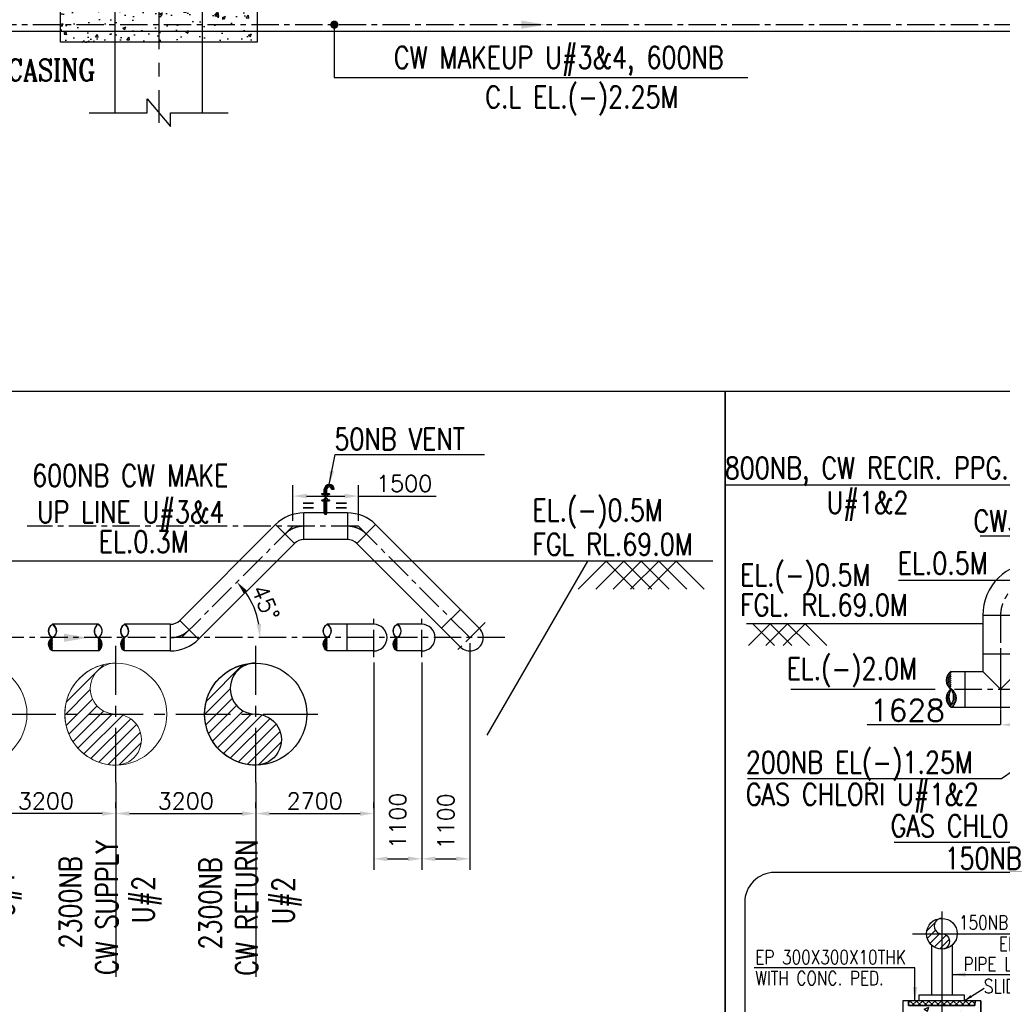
# Model space of a CAD drawing. Header units: inches. Extents: x -341304 to 31571016, y -692717 to 2132253.
# Tile 170 of 256: x 606345 to 651302, y -374322 to -329256. Entities that reach past the tile are written whole.
import ezdxf
from ezdxf.enums import TextEntityAlignment as Align

# ---------------------------------------------------------------- set-up
doc = ezdxf.new("R2010")
doc.units = ezdxf.units.IN
doc.header["$MEASUREMENT"] = 0
doc.linetypes.add('CENTER', pattern=[2, 1.25, -0.25, 0.25, -0.25])
doc.linetypes.add('CONTINOUS', pattern=[0])
for name, color, linetype in [('0-CL', 8, 'CENTER'), ('0-CW GAS CHLORINATION', 30, 'Continuous'), ('0-CW RETURN', 1, 'Continuous'), ('0-CW SUPPLY', 4, 'Continuous'), ('acw', 6, 'Continuous'), ('CW MU', 150, 'Continuous'), ('DIM', 1, 'Continuous'), ('DWG', 9, 'Continuous'), ('ENCASING', 44, 'Continuous'), ('TCE-ME-ROAD', 244, 'Continuous'), ('text', 3, 'Continuous')]:
    doc.layers.add(name, color=color, linetype=linetype)
doc.styles.add('ROMANC', font='ROMANC.SHX')
doc.styles.add('ROMANS', font='romans')
doc.dimstyles.new('DIMS-150', dxfattribs={"dimscale": 150, "dimtxt": 2.5, "dimasz": 2.5, "dimexe": 1, "dimexo": 1, "dimgap": 1, "dimtad": 1, "dimtih": 1, "dimtoh": 1, "dimdec": 0, "dimzin": 0, "dimdsep": 46, "dimtxsty": 'ROMANS', "dimcen": 1, "dimclrd": 8, "dimclre": 8, "dimclrt": 3, "dimadec": 0, "dimazin": 0, "dimtfac": 1, "dimtdec": 0, "dimtix": 1, "dimtofl": 0, "dimtmove": 0, "dimatfit": 3, "dimfxl": 1, "dimtolj": 1, "dimtzin": 0, "dimarcsym": 0})
doc.dimstyles.new('User-300', dxfattribs={"dimscale": 400, "dimtxt": 1.5, "dimasz": 1.25, "dimexe": 1, "dimexo": 1, "dimgap": 0.4, "dimtad": 1, "dimdec": 0, "dimlfac": 0.5, "dimzin": 0, "dimdsep": 46, "dimtxsty": 'ROMANS', "dimcen": 1, "dimclrd": 8, "dimclre": 8, "dimclrt": 3, "dimadec": 0, "dimazin": 0, "dimtfac": 1, "dimtdec": 0, "dimtix": 1, "dimtofl": 0, "dimtmove": 0, "dimatfit": 3, "dimfxl": 1, "dimtolj": 1, "dimtzin": 0, "dimarcsym": 0})
doc.dimstyles.new('User600', dxfattribs={"dimscale": 500, "dimtxt": 1.5, "dimasz": 1.25, "dimexe": 1, "dimexo": 1, "dimgap": 0.4, "dimtad": 1, "dimdec": 0, "dimzin": 0, "dimdsep": 46, "dimtxsty": 'ROMANS', "dimcen": 1, "dimclrd": 8, "dimclre": 8, "dimclrt": 3, "dimadec": 0, "dimazin": 0, "dimtfac": 1, "dimtdec": 0, "dimtix": 1, "dimtofl": 0, "dimtmove": 0, "dimatfit": 3, "dimfxl": 1, "dimtolj": 1, "dimtzin": 0, "dimarcsym": 0})
pattern_1 = [(45, (1072741.624504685, 193775.3341004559), (-17.67766952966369, 17.67766952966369), [])]
pattern_2 = [(45, (203311.309742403, 113104.420784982), (-265.1650429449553, 265.1650429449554), [])]

# ---------------------------------------------------------------- blocks, each defined once
blk = doc.blocks.new('*D486')
at = {"color": 8, "lineweight": -2, "transparency": 16777216}
for p, q in [((38445.63903546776, 13404.96342282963), (38445.63903546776, 3924.466210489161)), ((40645.63903546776, 13404.96342282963), (40645.63903546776, 3924.466210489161)), ((39070.63903546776, 4424.466210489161), (40020.63903546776, 4424.466210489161))]:
    blk.add_line(p, q, dxfattribs=at)
at = {"color": 8, "transparency": 16777216}
for points in [[(39070.63903546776, 4528.632877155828), (39070.63903546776, 4320.299543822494), (38445.63903546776, 4424.466210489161)], [(40020.63903546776, 4528.632877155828), (40020.63903546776, 4320.299543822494), (40645.63903546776, 4424.466210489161)]]:
    blk.add_solid(points, dxfattribs=at)
at = {"layer": 'Defpoints', "color": 0, "transparency": 16777216}
for p in [(38445.63903546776, 13654.96342282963), (40645.63903546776, 13654.96342282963), (40645.63903546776, 4424.466210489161)]:
    blk.add_point(p, dxfattribs=at)
at = {"color": 3, "transparency": 16777216, "insert": (39545.63903546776, 6168.806989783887), "char_height": 750, "attachment_point": 5, "rotation": 90, "style": 'ROMANS'}
blk.add_mtext('\\A1;1100', dxfattribs=at)
blk = doc.blocks.new('*D487')
at = {"color": 8, "lineweight": -2, "transparency": 16777216}
for p, q in [((42845.63903546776, 14297.91738063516), (42845.63903546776, 3924.466210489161)), ((40645.63903546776, 13404.96342282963), (40645.63903546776, 3924.466210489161)), ((41270.63903546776, 4424.466210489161), (42220.63903546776, 4424.466210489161))]:
    blk.add_line(p, q, dxfattribs=at)
at = {"color": 8, "transparency": 16777216}
for points in [[(41270.63903546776, 4528.632877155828), (41270.63903546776, 4320.299543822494), (40645.63903546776, 4424.466210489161)], [(42220.63903546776, 4528.632877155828), (42220.63903546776, 4320.299543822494), (42845.63903546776, 4424.466210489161)]]:
    blk.add_solid(points, dxfattribs=at)
at = {"layer": 'Defpoints', "color": 0, "transparency": 16777216}
for p in [(42845.63903546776, 14547.91738063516), (40645.63903546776, 13654.96342282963), (42845.63903546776, 4424.466210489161)]:
    blk.add_point(p, dxfattribs=at)
at = {"color": 3, "transparency": 16777216, "insert": (41745.63903546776, 6140.672461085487), "char_height": 750, "attachment_point": 5, "rotation": 90, "style": 'ROMANS'}
blk.add_mtext('\\A1;1100', dxfattribs=at)
blk = doc.blocks.new('*D488')
at = {"color": 8, "lineweight": -2, "transparency": 16777216}
for p, q in [((34745.63903546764, 19897.91738063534), (34745.63903546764, 21527.31978327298)), ((37745.63903546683, 19897.91738063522), (37745.63903546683, 21527.31978327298)), ((35370.63903546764, 21027.31978327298), (37120.63903546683, 21027.31978327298)), ((37745.63903546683, 21027.31978327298), (41306.35332118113, 21027.31978327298))]:
    blk.add_line(p, q, dxfattribs=at)
at = {"color": 8, "transparency": 16777216}
for points in [[(35370.63903546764, 21131.48644993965), (35370.63903546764, 20923.15311660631), (34745.63903546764, 21027.31978327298)], [(37120.63903546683, 21131.48644993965), (37120.63903546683, 20923.15311660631), (37745.63903546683, 21027.31978327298)]]:
    blk.add_solid(points, dxfattribs=at)
at = {"layer": 'Defpoints', "color": 0, "transparency": 16777216}
for p in [(37745.63903546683, 21027.31978327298), (34745.63903546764, 19647.91738063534), (37745.63903546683, 19647.91738063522)]:
    blk.add_point(p, dxfattribs=at)
at = {"color": 3, "transparency": 16777216, "insert": (39838.49617832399, 21602.31978327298), "char_height": 750, "attachment_point": 5, "style": 'ROMANS'}
blk.add_mtext('\\A1;1500', dxfattribs=at)
blk = doc.blocks.new('*D489')
at = {"color": 8, "lineweight": -2, "transparency": 16777216}
blk.add_arc((29645.63903546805, 14547.91738063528), 3597.952427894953, 9.965401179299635, 35.034598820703, dxfattribs=at)
at = {"color": 8, "transparency": 16777216}
for points in [[(32511.88631546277, 16546.41635171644), (32671.43846760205, 16680.37861702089), (32189.77559561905, 17092.05394078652)], [(33293.08013330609, 15179.60287674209), (33085.53409835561, 15161.50809423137), (33243.59146336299, 14547.91738063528)]]:
    blk.add_solid(points, dxfattribs=at)
at = {"layer": 'Defpoints', "color": 0, "transparency": 16777216}
for p in [(34745.63903546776, 19647.91738063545), (33120.99420733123, 15479.1359923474), (-5030.511694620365, 14547.91738063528), (29645.63903546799, 14547.91738063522), (44443.70316678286, 14547.91738063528)]:
    blk.add_point(p, dxfattribs=at)
at = {"color": 3, "transparency": 16777216, "insert": (33500.94437374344, 16144.83713883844), "char_height": 750, "attachment_point": 5, "rotation": 292.50000000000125, "style": 'ROMANS'}
blk.add_mtext('\\A1;45°', dxfattribs=at)
blk = doc.blocks.new('*D484')
at = {"color": 8, "lineweight": -2, "transparency": 16777216}
for p, q in [((26645.63903546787, 6662.675645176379), (26645.63903546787, 5996.662821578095)), ((27270.63903546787, 6496.662821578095), (32420.63903546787, 6496.662821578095)), ((33045.63903546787, 6662.675645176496), (33045.63903546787, 5996.662821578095))]:
    blk.add_line(p, q, dxfattribs=at)
at = {"color": 8, "transparency": 16777216}
for points in [[(27270.63903546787, 6600.829488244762), (27270.63903546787, 6392.496154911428), (26645.63903546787, 6496.662821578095)], [(32420.63903546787, 6600.829488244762), (32420.63903546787, 6392.496154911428), (33045.63903546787, 6496.662821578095)]]:
    blk.add_solid(points, dxfattribs=at)
at = {"layer": 'Defpoints', "color": 0, "transparency": 16777216}
for p in [(26645.63903546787, 6912.675645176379), (33045.63903546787, 6912.675645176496), (33045.63903546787, 6496.662821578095)]:
    blk.add_point(p, dxfattribs=at)
at = {"color": 3, "transparency": 16777216, "insert": (29845.63903546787, 7071.662821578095), "char_height": 750, "attachment_point": 5, "style": 'ROMANS'}
blk.add_mtext('\\A1;3200', dxfattribs=at)
blk = doc.blocks.new('*D485')
at = {"color": 8, "lineweight": -2, "transparency": 16777216}
for p, q in [((33045.63903546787, 6746.662821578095), (33045.63903546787, 6996.662821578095)), ((38445.63903546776, 6746.662821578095), (38445.63903546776, 6996.662821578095)), ((33670.63903546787, 6496.662821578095), (37820.63903546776, 6496.662821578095))]:
    blk.add_line(p, q, dxfattribs=at)
at = {"color": 8, "transparency": 16777216}
for points in [[(33670.63903546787, 6600.829488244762), (33670.63903546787, 6392.496154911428), (33045.63903546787, 6496.662821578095)], [(37820.63903546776, 6600.829488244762), (37820.63903546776, 6392.496154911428), (38445.63903546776, 6496.662821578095)]]:
    blk.add_solid(points, dxfattribs=at)
at = {"layer": 'Defpoints', "color": 0, "transparency": 16777216}
for p in [(33045.63903546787, 6496.662821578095), (38445.63903546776, 6496.662821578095), (38445.63903546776, 6496.662821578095)]:
    blk.add_point(p, dxfattribs=at)
at = {"color": 3, "transparency": 16777216, "insert": (35745.63903546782, 7071.662821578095), "char_height": 750, "attachment_point": 5, "style": 'ROMANS'}
blk.add_mtext('\\A1;2700', dxfattribs=at)
blk = doc.blocks.new('*D490')
at = {"color": 8, "lineweight": -2, "transparency": 16777216}
for p, q in [((20245.63903546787, 7227.235199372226), (20245.63903546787, 5996.662821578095)), ((26645.63903546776, 6746.662821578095), (26645.63903546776, 6996.662821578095)), ((26020.63903546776, 6496.662821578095), (20870.63903546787, 6496.662821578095))]:
    blk.add_line(p, q, dxfattribs=at)
at = {"color": 8, "transparency": 16777216}
for points in [[(20870.63903546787, 6600.829488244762), (20870.63903546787, 6392.496154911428), (20245.63903546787, 6496.662821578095)], [(26020.63903546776, 6600.829488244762), (26020.63903546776, 6392.496154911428), (26645.63903546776, 6496.662821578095)]]:
    blk.add_solid(points, dxfattribs=at)
at = {"layer": 'Defpoints', "color": 0, "transparency": 16777216}
for p in [(20245.63903546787, 7477.235199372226), (20245.63903546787, 6496.662821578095), (26645.63903546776, 6496.662821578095)]:
    blk.add_point(p, dxfattribs=at)
at = {"color": 3, "transparency": 16777216, "insert": (23445.63903546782, 7071.662821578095), "char_height": 750, "attachment_point": 5, "style": 'ROMANS'}
blk.add_mtext('\\A1;3200', dxfattribs=at)
blk = doc.blocks.new('BTG Road')
at = {"layer": 'TCE-ME-ROAD'}
for p, q in [((2680362.343585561, 426519.0992358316), (2691643.943795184, 426519.0992358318)), ((2680362.343585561, 422519.0992358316), (2691643.943795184, 422519.0992358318))]:
    blk.add_line(p, q, dxfattribs=at)
at = {"layer": 'TCE-ME-ROAD', "color": 11, "linetype": 'CENTER', "ltscale": 2500}
blk.add_line((2701393.94379423, 424519.0992823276), (2679893.081302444, 424519.0992823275), dxfattribs=at)
at = {"layer": 'TCE-ME-ROAD'}
blk.add_lwpolyline([(2680362.343585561, 427699.0926138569), (2680362.343585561, 425049.0981709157), (2680998.342251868, 425049.0981709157), (2679726.344919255, 423989.1003937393), (2680362.343585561, 423989.1003937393), (2680362.343585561, 421339.105950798)], dxfattribs=at)
blk = doc.blocks.new('*D751')
at = {"layer": '0-CL', "color": 8, "lineweight": -2, "transparency": 16777216}
for p, q in [((143649.4743986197, -108836.4384869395), (143649.4743986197, -112149.2398254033)), ((146905.4499934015, -108835.9972997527), (146905.4499934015, -112149.2398254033)), ((143649.4743986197, -112149.2398254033), (137537.2976882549, -112149.2398254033)), ((146305.4499934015, -112149.2398254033), (144249.4743986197, -112149.2398254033))]:
    blk.add_line(p, q, dxfattribs=at)
at = {"layer": '0-CL', "color": 8, "transparency": 16777216}
for points in [[(144249.4743986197, -112049.2398254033), (144249.4743986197, -112249.2398254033), (143649.4743986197, -112149.2398254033)], [(146305.4499934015, -112049.2398254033), (146305.4499934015, -112249.2398254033), (146905.4499934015, -112149.2398254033)]]:
    blk.add_solid(points, dxfattribs=at)
at = {"layer": 'Defpoints', "color": 0, "transparency": 16777216}
for p in [(143649.4743986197, -108836.4384869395), (146905.4499934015, -108835.9972997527), (143649.4743986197, -112149.2398254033)]:
    blk.add_point(p, dxfattribs=at)
at = {"layer": '0-CL', "color": 3, "transparency": 16777216, "insert": (139387.7738787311, -111489.2398254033), "char_height": 1000, "attachment_point": 5, "style": 'ROMANS'}
blk.add_mtext('\\A1;1628', dxfattribs=at)
blk = doc.blocks.new('A$C388E31B1')
at = {"layer": '0-CW RETURN', "linetype": 'Continuous'}
h = blk.add_hatch(dxfattribs=at)
h.set_pattern_fill('ANSI31', color=1, scale=3000)
h.set_pattern_definition(pattern_2)
edge = h.paths.add_edge_path()
edge.add_arc((33045.66104411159, 12215.41738065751), 1167.505213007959, 89.82878039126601, 269.9989199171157)
edge.add_arc((33052.63359712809, 9880.422651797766), 1167.510468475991, -90.17096092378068, 90.34326138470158, ccw=False)
edge.add_arc((33045.64167100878, 11047.91738063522), 2335.002635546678, 89.91391463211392, 270.0860853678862, ccw=False)
at = {"layer": '0-CW SUPPLY', "linetype": 'Continuous', "lineweight": 9, "ltscale": 2500}
h = blk.add_hatch(dxfattribs=at)
h.set_pattern_fill('ANSI31', color=4, scale=3000)
h.set_pattern_definition(pattern_2)
edge = h.paths.add_edge_path()
edge.add_arc((26645.66104411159, 12215.41738065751), 1167.505213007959, 89.82878039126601, 269.9989199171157)
edge.add_arc((26652.63359712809, 9880.422651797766), 1167.510468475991, -90.17096092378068, 90.34326138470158, ccw=False)
edge.add_arc((26645.64167100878, 11047.91738063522), 2335.002635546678, 89.91391463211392, 270.0860853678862, ccw=False)
at = {"layer": 'acw', "linetype": 'Continuous', "ltscale": 100}
h = blk.add_hatch(dxfattribs=at)
h.set_pattern_fill('ANSI31', color=6, scale=200)
h.set_pattern_definition(pattern_1)
edge = h.paths.add_edge_path()
edge.add_arc((23924.27760301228, 14242.91738063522), 351.9751039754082, 119.94114418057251, 240.0588558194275, ccw=False)
edge.add_arc((23924.27760301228, 14852.91738063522), 351.9751039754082, 119.94114418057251, 240.0588558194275, ccw=False)
edge.add_arc((23572.92892253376, 14852.91738063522), 351.9751039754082, -60.05885581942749, 60.05885581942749, ccw=False)
edge.add_arc((23925.53156686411, 14852.91738063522), 352.6026443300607, 120.11771163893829, 239.88228836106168, ccw=False)
edge.add_arc((23571.67495868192, 14852.91738063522), 352.6026443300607, -59.88228836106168, 59.88228836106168, ccw=False)
h = blk.add_hatch(dxfattribs=at)
h.set_pattern_fill('ANSI31', color=6, scale=200)
h.set_pattern_definition(pattern_1)
edge = h.paths.add_edge_path()
edge.add_arc((25665.09734930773, 14242.91738063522), 351.9751039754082, 299.9411441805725, 420.0588558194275)
edge.add_arc((25665.09734930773, 14852.91738063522), 351.9751039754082, 299.9411441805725, 420.0588558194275)
edge.add_arc((26016.44602978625, 14852.91738063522), 351.9751039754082, 119.9411441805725, 240.0588558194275)
edge.add_arc((25663.8433854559, 14852.91738063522), 352.6026443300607, 300.1177116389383, 419.8822883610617)
edge.add_arc((26017.69999363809, 14852.91738063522), 352.6026443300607, 120.1177116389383, 239.8822883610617)
h = blk.add_hatch(dxfattribs=at)
h.set_pattern_fill('ANSI31', color=6, scale=200)
h.set_pattern_definition([(45, (1085309.050091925, 193775.3341004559), (-17.67766952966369, 17.67766952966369), [])])
edge = h.paths.add_edge_path()
edge.add_arc((36491.70319025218, 14242.91738063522), 351.9751039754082, 119.94114418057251, 240.0588558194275, ccw=False)
edge.add_arc((36491.70319025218, 14852.91738063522), 351.9751039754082, 119.94114418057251, 240.0588558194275, ccw=False)
edge.add_arc((36140.35450977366, 14852.91738063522), 351.9751039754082, -60.05885581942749, 60.05885581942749, ccw=False)
edge.add_arc((36492.95715410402, 14852.91738063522), 352.6026443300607, 120.11771163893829, 239.88228836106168, ccw=False)
edge.add_arc((36139.10054592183, 14852.91738063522), 352.6026443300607, -59.88228836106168, 59.88228836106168, ccw=False)
h = blk.add_hatch(dxfattribs=at)
h.set_pattern_fill('ANSI31', color=6, scale=200)
h.set_pattern_definition([(45, (1088507.293936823, 193775.3341004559), (-17.67766952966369, 17.67766952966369), [])])
edge = h.paths.add_edge_path()
edge.add_arc((39689.94703515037, 14242.91738063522), 351.9751039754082, 119.94114418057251, 240.0588558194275, ccw=False)
edge.add_arc((39689.94703515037, 14852.91738063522), 351.9751039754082, 119.94114418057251, 240.0588558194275, ccw=False)
edge.add_arc((39338.59835467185, 14852.91738063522), 351.9751039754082, -60.05885581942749, 60.05885581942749, ccw=False)
edge.add_arc((39691.20099900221, 14852.91738063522), 352.6026443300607, 120.11771163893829, 239.88228836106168, ccw=False)
edge.add_arc((39337.34439082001, 14852.91738063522), 352.6026443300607, -59.88228836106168, 59.88228836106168, ccw=False)
at = {"layer": 'CW MU', "linetype": 'Continuous', "ltscale": 100}
h = blk.add_hatch(dxfattribs=at)
h.set_pattern_fill('ANSI31', color=256, scale=200)
h.set_pattern_definition([(45, (1076041.15130451, 193775.3341004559), (-17.67766952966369, 17.67766952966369), [])])
edge = h.paths.add_edge_path()
edge.add_arc((27223.80440283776, 14242.91738063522), 351.9751039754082, 119.94114418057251, 240.0588558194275, ccw=False)
edge.add_arc((27223.80440283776, 14852.91738063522), 351.9751039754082, 119.94114418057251, 240.0588558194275, ccw=False)
edge.add_arc((26872.45572235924, 14852.91738063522), 351.9751039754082, -60.05885581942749, 60.05885581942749, ccw=False)
edge.add_arc((27225.0583666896, 14852.91738063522), 352.6026443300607, 120.11771163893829, 239.88228836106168, ccw=False)
edge.add_arc((26871.20175850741, 14852.91738063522), 352.6026443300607, -59.88228836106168, 59.88228836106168, ccw=False)
at = {"color": 8}
for p, q in [((53967.9560287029, 18047.91738063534), (37515.51304098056, 18047.91738063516)), ((49085.51057676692, 18047.91738063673), (47801.62103472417, 16764.02783859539)), ((49885.51057676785, 18047.91738063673), (48601.62103472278, 16764.02783859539)), ((49085.51057676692, 18047.91738063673), (50369.40011879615, 16764.02783859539)), ((50685.51057676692, 18047.91738063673), (49401.62103472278, 16764.02783859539)), ((49885.51057676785, 18047.91738063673), (51169.40011879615, 16764.02783859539)), ((51485.51057676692, 18047.91738063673), (50201.62103472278, 16764.02783859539)), ((50685.51057676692, 18047.91738063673), (51969.40011879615, 16764.02783859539)), ((52285.51057676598, 18047.91738063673), (51001.62103472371, 16764.02783859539)), ((51485.51057676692, 18047.91738063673), (52769.40011879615, 16764.02783859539)), ((52285.51057676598, 18047.91738063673), (53569.40011879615, 16764.02783859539))]:
    blk.add_line(p, q, dxfattribs=at)
at = {"color": 7}
for p, q in [((26645.63903546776, 7924.440577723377), (26645.63903546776, -983.5309875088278)), ((33045.63903546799, 7924.440577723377), (33045.63903546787, -983.530987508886))]:
    blk.add_line(p, q, dxfattribs=at)
blk.add_lwpolyline([(-6223.814452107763, 25830.43722577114), (54529.55233429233, 25830.43722577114), (54529.55233429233, -11779.75228075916), (-6223.814452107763, -11779.75228075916)], close=True, dxfattribs=at)
at = {"layer": '0-CL', "lineweight": -3, "ltscale": 1000}
for p, q in [((36246.40048808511, 20190.03327128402), (36246.42686648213, 21338.73753505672)), ((37745.63903546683, 19647.91738063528), (22592.93101339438, 19647.91738063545)), ((29645.63903546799, 14547.91738063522), (34745.63903546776, 19647.91738063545)), ((42845.63903546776, 14547.91738063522), (37745.63903546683, 19647.91738063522)), ((38445.63903546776, 13654.96342282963), (38445.63903546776, 15440.8713384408)), ((40645.63903546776, 13654.96342282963), (40645.63903546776, 15440.8713384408)), ((43537.52339161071, 15239.80173677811), (42153.75467932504, 13856.03302449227)), ((44443.70316678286, 14547.91738063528), (-5030.511694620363, 14547.91738063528))]:
    blk.add_line(p, q, dxfattribs=at)
at = {"layer": '0-CL', "linetype": 'CONTINOUS', "lineweight": -3, "ltscale": 1000}
for p, q in [((45751.98262650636, 18047.91738063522), (10526.03397195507, 18047.91738063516)), ((43638.90409618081, 10086.89406356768), (48235.2030513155, 18047.91738063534))]:
    blk.add_line(p, q, dxfattribs=at)
at = {"layer": '0-CL', "lineweight": -3, "ltscale": 2000}
for p, q in [((26645.63903546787, 7924.440577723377), (26645.63903546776, 14171.38375799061)), ((33045.63903546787, 7924.440577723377), (33045.63903546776, 14171.38375799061)), ((5395.05801389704, 11047.91216785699), (36049.50784032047, 11047.91216785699))]:
    blk.add_line(p, q, dxfattribs=at)
at = {"layer": '0-CL', "lineweight": -3, "ltscale": 1000}
for centre, radius, start, end in [((36412.29713669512, 21338.73317639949), 165.8702702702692, 90, 179.9984944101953), ((36412.29713669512, 21338.73317639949), 165.8702702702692, 0.001505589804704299, 90), ((35250.9795815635, 18427.91738063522), 1220, 90, 135), ((37240.29848937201, 18427.91738063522), 1220, 45, 90), ((29140.29848937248, 15767.91738063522), 1220, 270, 315)]:
    blk.add_arc(centre, radius, start, end, dxfattribs=at)
at = {"layer": '0-CW RETURN', "color": 1, "linetype": 'Continuous'}
blk.add_lwpolyline([(33049.14994835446, 13382.91738063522, 1.001485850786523), (33045.63903546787, 11047.91216785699, -1.004497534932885), (33049.14994835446, 8712.91738063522, -1.001503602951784), (33049.14994835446, 13382.91738063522, -0.9970161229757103)], format="xyb", dxfattribs=at)
blk.add_circle((33045.63903546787, 11047.91216785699), 2335, dxfattribs=at)
at = {"layer": '0-CW SUPPLY', "color": 4, "linetype": 'Continuous', "lineweight": 9, "ltscale": 2500}
blk.add_lwpolyline([(26649.14994835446, 13382.91738063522, 1.001485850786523), (26645.63903546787, 11047.91216785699, -1.004497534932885), (26649.14994835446, 8712.91738063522, -1.001503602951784), (26649.14994835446, 13382.91738063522, -0.9970161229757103)], format="xyb", dxfattribs=at)
for centre in [(20245.63903546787, 11047.91216785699), (26645.63903546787, 11047.91216785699)]:
    blk.add_circle(centre, 2335, dxfattribs=at)
at = {"layer": 'acw', "color": 6, "linetype": 'Continuous', "ltscale": 100}
for p, q in [((25840.77168954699, 15157.91738063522), (23748.60326277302, 15157.91738063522)), ((38445.63903546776, 15157.91738063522), (36316.02885001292, 15157.91738063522)), ((37225.63903546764, 13937.91738063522), (37225.63903546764, 15157.91738063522)), ((40645.63903546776, 15157.91738063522), (39514.27269491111, 15157.91738063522)), ((25840.77168954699, 13937.91738063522), (23748.60326277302, 13937.91738063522)), ((38445.63903546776, 13937.91738063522), (36316.02885001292, 13937.91738063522)), ((40645.63903546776, 13937.91738063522), (39514.27269491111, 13937.91738063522))]:
    blk.add_line(p, q, dxfattribs=at)
for points in [[(23748.60326277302, 13937.91738063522, -0.5780352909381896), (23748.60326277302, 14547.91738063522, -0.5780352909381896), (23748.60326277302, 15157.91738063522, -0.5780352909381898), (23748.60326277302, 14547.91738063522, -0.5759814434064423), (23748.60326277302, 15157.91738063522, -0.5759814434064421), (23748.60326277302, 14547.91738063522, -0.5759814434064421)], [(25840.77168954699, 13937.91738063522, 0.5780352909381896), (25840.77168954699, 14547.91738063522, 0.5780352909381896), (25840.77168954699, 15157.91738063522, 0.5780352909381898), (25840.77168954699, 14547.91738063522, 0.5759814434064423), (25840.77168954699, 15157.91738063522, 0.5759814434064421), (25840.77168954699, 14547.91738063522, 0.5759814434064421)], [(36316.02885001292, 13937.91738063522, -0.5780352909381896), (36316.02885001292, 14547.91738063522, -0.5780352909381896), (36316.02885001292, 15157.91738063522, -0.5780352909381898), (36316.02885001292, 14547.91738063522, -0.5759814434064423), (36316.02885001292, 15157.91738063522, -0.5759814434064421), (36316.02885001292, 14547.91738063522, -0.5759814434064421)], [(39514.27269491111, 13937.91738063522, -0.5780352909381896), (39514.27269491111, 14547.91738063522, -0.5780352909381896), (39514.27269491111, 15157.91738063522, -0.5780352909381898), (39514.27269491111, 14547.91738063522, -0.5759814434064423), (39514.27269491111, 15157.91738063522, -0.5759814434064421), (39514.27269491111, 14547.91738063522, -0.5759814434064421)]]:
    blk.add_lwpolyline(points, format="xyb", dxfattribs=at)
for centre in [(38445.63903546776, 14547.91738063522), (40645.63903546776, 14547.91738063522)]:
    blk.add_arc(centre, 610, 270, 90, dxfattribs=at)
blk.add_solid([(24270.90937427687, 14354.62814016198), (24270.90937427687, 14729.62814016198), (25395.90937427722, 14542.12814016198)], dxfattribs=at)
at = {"layer": 'CW MU', "linetype": 'Continuous', "ltscale": 100}
for p, q in [((36186.12551497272, 21142.44128450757), (36186.13067319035, 21338.73911949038)), ((36186.12686650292, 21338.73911959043), (36306.73067314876, 21338.735950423)), ((36306.72551501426, 21142.44128450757), (36306.73067314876, 21338.735950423)), ((36412.29713669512, 21564.90344666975), (36412.29713669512, 21444.30344666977)), ((36517.86740692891, 21338.735950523), (36638.46740694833, 21338.735950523)), ((36073.66996591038, 21142.44128450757), (36418.58069953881, 21142.44128450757)), ((36073.66996591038, 21119.5771223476), (36073.66996591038, 21142.44128450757)), ((36073.66996591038, 21119.5771223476), (36418.58069953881, 21119.5771223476)), ((36073.66996591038, 21119.5771223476), (36073.66996591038, 21096.71296018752)), ((36073.66996591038, 21119.5771223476), (36418.58069953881, 21119.5771223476)), ((36073.66996591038, 21096.71296018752), (36418.58069953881, 21096.71296018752)), ((36073.66996591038, 20850.35750072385), (36418.58069953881, 20850.35750072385)), ((36073.66996591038, 20850.35750072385), (36073.66996591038, 20827.49333856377)), ((36073.66996591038, 20827.49333856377), (36418.58069953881, 20827.49333856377)), ((36073.66996591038, 20827.49333856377), (36418.58069953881, 20827.49333856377)), ((36073.66996591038, 20804.6291764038), (36073.66996591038, 20827.49333856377)), ((36073.66996591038, 20804.6291764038), (36418.58069953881, 20804.6291764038)), ((36148.67420107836, 21096.71296018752), (36343.57646437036, 20850.35750072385)), ((36343.57646437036, 21096.71296018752), (36148.67420107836, 20850.35750072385)), ((36186.10145256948, 20226.73786704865), (36186.11663811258, 20804.62917640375)), ((36306.70145256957, 20226.73628251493), (36306.71663815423, 20804.6291764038)), ((36418.58069953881, 21119.5771223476), (36418.58069953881, 21142.44128450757)), ((36418.58069953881, 21119.5771223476), (36418.58069953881, 21096.71296018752)), ((36418.58069953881, 20850.35750072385), (36418.58069953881, 20827.49333856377)), ((36418.58069953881, 20804.6291764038), (36418.58069953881, 20827.49333856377)), ((36186.10227188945, 20257.91738063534), (35250.97958156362, 20257.91738063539)), ((35250.9795815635, 19037.91738063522), (35250.9795815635, 20257.91738063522)), ((37240.29848937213, 20257.91738063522), (36306.70227193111, 20257.91738056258)), ((37240.29848937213, 20257.91738063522), (37240.29848937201, 19037.91738063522)), ((29571.63362589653, 15336.58224411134), (33956.97417198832, 19721.92279020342)), ((33956.97417198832, 19721.92279020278), (34819.6444450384, 18859.25251715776)), ((37671.63362589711, 18859.25315830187), (38534.30293723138, 19721.92375191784)), ((43276.97417199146, 14979.25251715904), (38534.30307271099, 19721.92361643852)), ((37240.29848937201, 19037.91738063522), (35250.9795815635, 19037.91738063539)), ((30434.30389894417, 14473.91197106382), (34819.64444503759, 18859.25251715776)), ((42414.30389894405, 14116.5822441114), (37671.63330532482, 18859.2528377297)), ((42414.30389894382, 15841.92279020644), (41551.63362589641, 14979.25251715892)), ((29571.63362589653, 15336.58224411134), (30434.30389894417, 14473.91197106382)), ((29140.29848937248, 15157.91738063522), (27048.1300625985, 15157.91738063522)), ((29140.29848937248, 15157.91738063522), (29140.29848937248, 13937.91738063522)), ((29140.29848937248, 13937.91738063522), (27048.1300625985, 13937.91738063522))]:
    blk.add_line(p, q, dxfattribs=at)
blk.add_lwpolyline([(27048.1300625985, 13937.91738063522, -0.5780352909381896), (27048.1300625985, 14547.91738063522, -0.5780352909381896), (27048.1300625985, 15157.91738063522, -0.5780352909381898), (27048.1300625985, 14547.91738063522, -0.5759814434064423), (27048.1300625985, 15157.91738063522, -0.5759814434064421), (27048.1300625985, 14547.91738063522, -0.5759814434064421)], format="xyb", dxfattribs=at)
for centre, radius, start, end in [((36412.29713669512, 21338.73317639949), 226.17027027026, 90, 179.9984944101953), ((36412.29713669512, 21338.73317639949), 105.5702702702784, 90, 179.9984944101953), ((36412.29713669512, 21338.73317639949), 226.17027027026, 0.0007027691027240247, 90), ((36412.29713669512, 21338.73317639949), 105.5702702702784, 0.001505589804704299, 90), ((35250.9795815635, 18427.91738063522), 1830, 90, 135), ((36246.40145065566, 20257.91738063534), 67.88410935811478, 207.3422792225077, 332.6577278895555), ((37240.29848937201, 18427.91738063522), 1830, 45, 90), ((35250.9795815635, 18427.91738063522), 610, 90, 135), ((37240.29848937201, 18427.91738063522), 610, 45, 90), ((29140.29848937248, 15767.91738063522), 610, 270, 315), ((42845.63903546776, 14547.91738063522), 610, 225, 45), ((29140.29848937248, 15767.91738063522), 1830, 270, 315)]:
    blk.add_arc(centre, radius, start, end, dxfattribs=at)
at = {"layer": 'text', "style": 'ROMANS', "width": 0.8}
for s, height, p in [('50NB VENT', 1000, (36648.04909290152, 23141.79050056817)), ('=', 750, (35120.80383698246, 20268.13359497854)), ('=', 750, (36629.16385669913, 20268.13359497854)), ('EL.(-)0.5M', 1000, (45713.07403487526, 19886.51178679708)), ('EL.0.3M', 1000, (25871.30077255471, 18438.93044479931)), ('FGL RL.69.0M', 1000, (45705.05142700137, 18320.7437109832))]:
    blk.add_text(s, height=height, dxfattribs=at).set_placement(p)
at = {"layer": 'text', "char_height": 1000, "width": 6911.201248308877, "attachment_point": 1, "rotation": 90, "style": 'ROMANS'}
for s, insert in [('\\pi1227;{\\W0.8;2300NB \\P\\pi7.9816;CW SUPPLY \\P\\pi2503.2;U#1}', (17667.86699882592, -786.263158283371)), ('\\pi1227;{\\W0.8;2300NB \\P\\pi7.9816;CW SUPPLY \\P\\pi2388.9;U#2}', (24066.81424612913, -905.0988672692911)), ('\\pi1227;{\\W0.8;2300NB \\P\\pi27.029;CW RETURN \\P\\pi2388.9;U#2}', (30466.81424612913, -954.4793381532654))]:
    blk.add_mtext(s, dxfattribs=dict(at, insert=insert))
at = {"layer": 'text', "insert": (22615.19980926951, 22467.39754491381), "char_height": 1000, "width": 10536.55110407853, "attachment_point": 1, "style": 'ROMANS'}
blk.add_mtext('\\pi201.61;{\\W0.8;600NB CW MAKE \\P\\pi430.18;UP LINE U#3&4}', dxfattribs=at)
at = {"layer": 'text', "insert": (-5406.939763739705, 17688.03736386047), "char_height": 1000, "width": 17562.19684294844, "attachment_point": 1, "line_spacing_factor": 0.8, "style": 'ROMANS'}
blk.add_mtext('\\pi1638.2;{\\W0.8;CW MAKE UP#3&4 AND \\P\\pi457.29;ACW SUPPLY#1&2 (600NB)\\H1.2286x; }', dxfattribs=at)
at = {"color": 7}
dim = blk.add_linear_dim(base=(37745.6390354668, 21027.31978327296), p1=(34745.63903546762, 19647.91738063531), p2=(37745.6390354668, 19647.9173806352), dimstyle='User600', override={"dimexo": 0.5, "dimlfac": 0.5}, dxfattribs=at)
dim.commit()
dim.dimension.update_dxf_attribs({"geometry": '*D488', "text_midpoint": (39838.49617832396, 21027.31978327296), "dimtype": 128, "insert": (-2.182787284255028e-11, -2.182787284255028e-11)})
dim = blk.add_angular_dim_2l(base=(33120.99420733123, 15479.1359923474), line1=((44443.70316678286, 14547.91738063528), (-5030.511694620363, 14547.91738063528)), line2=((29645.63903546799, 14547.91738063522), (34745.63903546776, 19647.91738063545)), dimstyle='User600', dxfattribs=at)
dim.commit()
dim.dimension.update_dxf_attribs({"geometry": '*D489', "text_midpoint": (33500.94437374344, 16144.83713883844)})
for base, p1, p2, picture, middle in [((42845.63903546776, 4424.466210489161), (40645.63903546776, 13654.96342282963), (42845.63903546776, 14547.91738063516), '*D487', (41745.63903546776, 6140.672461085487)), ((40645.63903546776, 4424.466210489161), (38445.63903546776, 13654.96342282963), (40645.63903546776, 13654.96342282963), '*D486', (39545.63903546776, 6168.806989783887))]:
    dim = blk.add_linear_dim(base=base, p1=p1, p2=p2, dimstyle='User600', override={"dimexo": 0.5, "dimlfac": 0.5, "dimtmove": 2}, dxfattribs=at)
    dim.commit()
    dim.dimension.update_dxf_attribs({"geometry": picture, "text_midpoint": middle, "dimtype": 128, "text_rotation": 90})
for base, p1, p2, picture, middle in [((20245.63903546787, 6496.662821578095), (26645.63903546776, 6496.662821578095), (20245.63903546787, 7477.235199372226), '*D490', (23445.63903546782, 7071.662821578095)), ((33045.63903546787, 6496.662821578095), (26645.63903546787, 6912.675645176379), (33045.63903546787, 6912.675645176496), '*D484', (29845.63903546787, 7071.662821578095)), ((38445.63903546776, 6496.662821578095), (33045.63903546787, 6496.662821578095), (38445.63903546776, 6496.662821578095), '*D485', (35745.63903546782, 7071.662821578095))]:
    dim = blk.add_linear_dim(base=base, p1=p1, p2=p2, dimstyle='User600', override={"dimexo": 0.5, "dimlfac": 0.5}, dxfattribs=at)
    dim.commit()
    dim.dimension.update_dxf_attribs({"geometry": picture, "text_midpoint": middle})
at = {"color": 230}
blk.add_leader([(36412.29713669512, 21564.90344666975), (36678.95204079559, 22925.08802355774), (43515.30580316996, 22925.08802355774)], dimstyle='User600', dxfattribs=at)
blk = doc.blocks.new('G-G')
h = blk.add_hatch()
h.set_pattern_fill('AR-CONC', scale=300)
h.set_pattern_definition([(49.99999999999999, (-555100.3849195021, 249378.7308685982), (2151.780547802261, -188.2564049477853), [225, -2475]), (355, (-555100.3849195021, 249378.7308685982), (-416.254000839, 2256.576401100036), [180, -1980]), (100.45144446, (-554921.069876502, 249363.0428365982), (1735.526540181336, 2068.319972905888), [191.2205759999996, -2103.426335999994]), (46.18420000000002, (-555100.3849195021, 249978.7308685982), (3201.723992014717, -496.5578423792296), [337.4999999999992, -3712.499999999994]), (96.63563549, (-554833.5746845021, 249937.3509475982), (2803.985837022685, 2922.355802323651), [286.831026, -3155.141279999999]), (351.1841639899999, (-555100.3849195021, 249978.7308685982), (2803.985835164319, 2922.35580080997), [270, -2970.000003]), (21, (-554800.3849195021, 249828.7308685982), (1790.721156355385, -1207.856671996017), [225, -2475]), (326.0000000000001, (-554800.3849195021, 249828.7308685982), (729.9459957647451, 2175.450135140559), [180, -1980]), (71.45144474, (-554651.1581575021, 249728.0761465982), (2520.667130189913, 967.5934584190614), [191.22057, -2103.426336]), (37.50000000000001, (-555100.3849195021, 249378.7308685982), (36.479565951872, 998.6815614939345), [0, -1956, 0, -2010, 0, -1987.5]), (7.499999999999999, (-555100.3849195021, 249378.7308685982), (789.2086123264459, 1183.235135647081), [0, -1146, 0, -1911, 0, -757.5]), (327.5, (-555769.3849195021, 249378.7308685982), (1601.467308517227, -67.66461520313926), [0, -750, 0, -2340, 0, -3105]), (317.5, (-556069.3849195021, 249378.7308685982), (1749.558508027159, 300.3149469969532), [0, -975, 0, -1554, 0, -2205])])
h.paths.add_polyline_path([(139438.9731682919, -125004.3518514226), (139438.9731682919, -124778.0985422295), (139179.3687243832, -124778.0985422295), (139179.3687243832, -126308.5055410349), (142740.6509023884, -126308.5055410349), (142740.6509023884, -124778.0985422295), (142481.0484298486, -124777.3831596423), (142480.422975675, -125004.3518514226)])
at = {"layer": '0-CW GAS CHLORINATION', "linetype": 'Continuous', "ltscale": 100}
h = blk.add_hatch(dxfattribs=at)
h.set_pattern_fill('ANSI31', color=256, scale=2000)
h.set_pattern_definition([(45, (279835.6073543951, -9604.78228509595), (-176.7766952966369, 176.7766952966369), [])])
edge = h.paths.add_edge_path()
edge.add_arc((140962.6919707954, -121361.6642569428), 351.7743336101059, 89.82878111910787, 270.1712188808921)
edge.add_arc((140964.7944055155, -122065.2097827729), 351.7743336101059, -90.17121888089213, 90.17121888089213, ccw=False)
edge.add_arc((140963.7431881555, -121713.4370198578), 703.5455258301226, 90, 270, ccw=False)
at = {"layer": '0-CW SUPPLY', "linetype": 'Continuous'}
h = blk.add_hatch(dxfattribs=at)
h.set_pattern_fill('ANSI31', color=256, scale=500)
h.set_pattern_definition([(45, (2183322.406695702, 75320.20995593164), (-44.19417382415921, 44.19417382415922), [])])
edge = h.paths.add_edge_path()
edge.add_arc((141627.4302667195, -110116.9384869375), 469.1078025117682, 119.9411441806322, 240.0588558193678)
edge.add_arc((141627.4302667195, -110929.9384869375), 469.1078025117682, 119.9411441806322, 240.0588558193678)
edge.add_arc((141159.1573532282, -110929.9384869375), 469.1078025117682, 299.9411441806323, 420.0588558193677)
edge.add_arc((141908.3492445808, -110871.8670583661), 621.839665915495, 145.9221393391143, 214.0778606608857)
edge.add_arc((140893.5288725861, -110871.8670583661), 609.2351451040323, 325.116373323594, 394.883626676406)
at = {"layer": 'DWG'}
h = blk.add_hatch(dxfattribs=at)
h.set_pattern_fill('ANSI37', color=256, scale=1600, style=0)
h.set_pattern_definition([(44.99999999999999, (1591499.668579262, -285923.4464008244), (-141.4213562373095, 141.4213562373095), []), (135, (1591499.668579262, -285923.4464008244), (-141.4213562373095, -141.4213562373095), [])])
h.paths.add_polyline_path([(139438.9731682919, -125004.3518514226), (142480.422975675, -125004.3518514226), (142481.0464584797, -124778.0985422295), (139438.9731682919, -124778.0985422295)])
at = {"color": 2}
for p, q in [((138981.9947046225, -105522.9972997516), (145275.4743986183, -105522.9972997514)), ((134049.8320018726, -110522.9972997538), (140658.2372876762, -110522.9972997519))]:
    blk.add_line(p, q, dxfattribs=at)
at = {"color": 8}
for p, q in [((142836.4743986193, -107522.997299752), (132023.2489114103, -107522.9972997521)), ((133108.6824031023, -107522.997299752), (132111.0663054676, -108520.6133973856)), ((132308.6824031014, -107522.997299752), (133306.2985007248, -108520.6133973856)), ((133908.6824031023, -107522.997299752), (132911.0663054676, -108520.6133973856)), ((133108.6824031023, -107522.997299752), (134106.2985007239, -108520.6133973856)), ((134708.6824030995, -107522.997299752), (133711.0663054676, -108520.6133973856)), ((133908.6824031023, -107522.997299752), (134906.2985007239, -108520.6133973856)), ((134708.6824030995, -107522.997299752), (135706.2985007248, -108520.6133973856))]:
    blk.add_line(p, q, dxfattribs=at)
at = {"color": 7}
for p, q in [((149358.9299940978, -118910.735937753), (133315.1347524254, -118910.735937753)), ((131942.6347524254, -120283.235937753), (131942.6347524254, -129119.1621294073))]:
    blk.add_line(p, q, dxfattribs=at)
blk.add_lwpolyline([(131053.8499462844, -96878.76584430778), (178827.3266286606, -96878.76584430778), (178827.3266286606, -134488.9553508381), (131053.8499462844, -134488.9553508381)], close=True, dxfattribs=at)
at = {"color": 0}
blk.add_lwpolyline([(139438.9731682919, -125004.3518514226), (139438.9731682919, -124778.0985422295), (139179.3687243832, -124778.0985422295), (139179.3687243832, -126308.5055410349), (142740.6509023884, -126308.5055410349), (142740.6509023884, -124778.0985422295), (142481.0484298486, -124777.3831596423), (142480.422975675, -125004.3518514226), (139438.9731682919, -125004.3518514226)], dxfattribs=at)
at = {"color": 7}
blk.add_arc((133315.1347524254, -120283.235937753), 1372.5, 90, 180, dxfattribs=at)
at = {"layer": '0-CL', "lineweight": -3, "ltscale": 1000}
for p, q in [((143649.4743986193, -107149.4384869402), (143649.4743986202, -110523.4384869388)), ((141546.5408532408, -110522.9972997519), (146905.449993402, -110522.9972997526))]:
    blk.add_line(p, q, dxfattribs=at)
at = {"layer": '0-CL', "linetype": 'CONTINOUS', "lineweight": -3, "ltscale": 2000}
for p, q in [((140960.0098133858, -120698.6312181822), (140960.0098133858, -125779.4033811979)), ((139627.849522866, -121713.4370198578), (148986.4458685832, -121713.4370198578))]:
    blk.add_line(p, q, dxfattribs=at)
at = {"layer": '0-CL', "lineweight": -3, "ltscale": 1000}
blk.add_arc((145275.4743986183, -107149.4384869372), 1626, 90, 180, dxfattribs=at)
at = {"layer": '0-CW GAS CHLORINATION', "linetype": 'Continuous', "ltscale": 100}
for p, q in [((140484.3301920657, -122235.2061711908), (140484.3301920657, -124515.0857825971)), ((141435.6894347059, -122235.2061711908), (141435.6894347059, -124515.0857825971))]:
    blk.add_line(p, q, dxfattribs=at)
blk.add_lwpolyline([(140963.7431881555, -121009.8914940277, 1.002992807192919), (140963.7431881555, -121713.4370198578, -1.002992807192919), (140963.7431881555, -122416.9825456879, -1), (140963.7431881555, -121009.8914940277, -0.9970161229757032)], format="xyb", dxfattribs=at)
blk.add_circle((140963.7431881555, -121713.4370198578), 703.5455258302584, dxfattribs=at)
at = {"layer": '0-CW SUPPLY', "linetype": 'Continuous'}
for p, q in [((144462.4743986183, -107149.4384869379), (142836.4743986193, -107149.4384869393)), ((142836.4743986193, -107149.4384869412), (142836.4743986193, -109710.4384869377)), ((142836.0332114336, -108896.9972997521), (144462.0332114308, -108896.9972997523)), ((141393.2938099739, -109710.4384869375), (142836.4743986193, -109710.4384869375)), ((142022.5920242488, -109710.4384869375), (142022.5920242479, -111336.4384869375)), ((142836.4743986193, -109710.4384869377), (143649.4743986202, -110523.438486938)), ((143649.4743986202, -110523.438486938), (144462.4743986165, -109710.4384869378)), ((143649.4743986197, -109710.4384869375), (143649.4743986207, -111336.4384869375)), ((141394.0581214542, -111335.997299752), (146905.449993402, -111335.997299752))]:
    blk.add_line(p, q, dxfattribs=at)
blk.add_lwpolyline([(141393.2938099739, -109710.4384869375, 0.5780352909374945), (141393.2938099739, -110523.4384869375, 0.5780352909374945), (141393.2938099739, -111336.4384869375, 0.5780352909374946), (141393.2938099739, -110523.4384869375, 0.3064738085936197), (141393.2938099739, -111220.2956297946, 0.3141826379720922), (141393.2938099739, -110523.4384869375, 0.3141826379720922)], format="xyb", dxfattribs=at)
blk.add_arc((145275.4743986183, -107149.4384869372), 2439, 90, 180, dxfattribs=at)
at = {"layer": 'DIM', "color": 0}
for p, q in [((139438.9731682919, -124778.0985422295), (139179.3687243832, -124778.0985422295)), ((139179.3687243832, -124778.0985422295), (139179.3687243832, -126308.5055410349)), ((142740.6509023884, -124778.0985422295), (142740.6509023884, -126308.5055410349))]:
    blk.add_line(p, q, dxfattribs=at)
blk.add_lwpolyline([(139931.4404272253, -124515.0857825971), (141988.5791995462, -124515.0857825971), (141988.5791995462, -124778.0985422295), (139931.4404272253, -124778.0985422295)], close=True, dxfattribs=at)
at = {"layer": 'DWG'}
blk.add_lwpolyline([(139438.9731682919, -125004.3518514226), (142480.422975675, -125004.3518514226), (142481.0464584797, -124778.0985422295), (139438.9731682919, -124778.0985422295)], close=True, dxfattribs=at)
at = {"layer": 'text', "style": 'ROMANS', "width": 0.8}
for s, height, p in [('800NB, CW RECIR. PPG.', 1000, (131031.3132819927, -100898.6718217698)), ('U#1&2', 1000, (135695.7077656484, -102474.2955273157)), ('CW30', 1000, (142415.9571280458, -103325.8043736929)), ('EL.0.5M', 1000, (138950.9145263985, -105256.4383442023)), ('EL.(-)0.5M', 1000, (131733.8388290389, -105796.6360874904)), ('FGL. RL.69.0M', 1000, (131733.8388290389, -107164.7551476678)), ('EL.(-)2.0M', 1000, (133864.2786187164, -110077.6339208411)), ('200NB EL(-)1.25M', 1000, (131996.3606564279, -114365.6344188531)), ('GAS CHLORI U#1&2', 1000, (131996.3606564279, -115834.4262465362)), ('GAS CHLORI. U#2', 1000, (138624.0657963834, -117275.7441222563)), ('150NB', 1000, (141087.4901208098, -118761.1424134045)), ('150NB GAS CHLORI.', 637.5, (141749.4459418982, -121516.4820025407, 8961.606428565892)), ('EL(-)1.25M', 637.5, (143568.6585804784, -122497.2725941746, 8961.606428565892)), ('EP 300X300X10THK', 637.5, (132430.3843861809, -123101.8216476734, 8961.606428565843)), ('PIPE LUG WITH PLATE', 637.5, (141954.5636758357, -123418.9556807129, 8961.606428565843)), ('WITH CONC. PED.', 637.5, (132430.3843861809, -124062.141419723, 8961.606428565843)), ('SLIDING', 637.5, (142887.7146586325, -124427.0029134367, 8961.606428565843))]:
    blk.add_text(s, height=height, dxfattribs=at).set_placement(p)
at = {"layer": '0-CL'}
dim = blk.add_linear_dim(base=(143649.4743986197, -112149.2398254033), p1=(146905.4499934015, -108835.9972997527), p2=(143649.4743986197, -108836.4384869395), dimstyle='User-300', override={"dimtxt": 2.5, "dimasz": 1.5, "dimexe": 0, "dimexo": 0}, dxfattribs=at)
dim.commit()
dim.dimension.update_dxf_attribs({"geometry": '*D751', "text_midpoint": (139387.7738787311, -112149.2398254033), "dimtype": 128})
blk.add_leader([(147074.6061595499, -105522.9972997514), (145919.9843884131, -101177.252326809), (131018.8774697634, -101177.252326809)], dimstyle='User600', override={"dimtad": 0, "dimldrblk": 'Dot'})
at = {"color": 230}
for points, override in [([(150442.0856468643, -105460.7445237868), (145616.2655868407, -103522.2954986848), (142717.9400032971, -103522.2954986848)], {"dimgap": 0.4, "dimtad": 0}), ([(154505.4499934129, -109762.3864744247), (149533.5776268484, -117541.5836520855), (138789.810624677, -117541.5836520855)], {"dimasz": 0.75, "dimtad": 0, "dimldrblk": 'Dot'}), ([(150265.2847710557, -110022.997299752), (143698.8785951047, -114627.6151525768), (132074.3026162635, -114627.6151525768)], {"dimasz": 0.75, "dimgap": 0.4, "dimtad": 0, "dimldrblk": 'Dot'})]:
    blk.add_leader(points, dimstyle='User600', override=override, dxfattribs=at)
at = {"color": 0}
blk.add_leader([(141988.5791995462, -124778.0985422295), (142905.7409808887, -124202.5095192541)], dimstyle='DIMS-150', override={"dimgap": 1, "dimtad": 0}, dxfattribs=at)
at = {"layer": 'DIM', "color": 0}
for points in [[(139733.5453299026, -124778.0985422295), (139733.5453299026, -123267.9718960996), (132373.5531081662, -123267.9718960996)], [(141435.689434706, -123575.8295338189), (150360.9439374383, -123575.8295338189)]]:
    blk.add_leader(points, dimstyle='User600', override={"dimgap": 0.4, "dimtad": 0}, dxfattribs=at)

msp = doc.modelspace()

# ---------------------------------------------------------------- hatches: boundary and pattern name
at = {"layer": 'ENCASING'}
h = msp.add_hatch(dxfattribs=at)
h.set_pattern_fill('AR-CONC', color=256, scale=200)
h.set_pattern_definition([(49.99999999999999, (795709.3750891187, -258983.513138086), (1434.520365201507, -125.5042699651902), [150, -1650]), (355, (795709.3750891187, -258983.513138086), (-277.502667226, 1504.384267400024), [120, -1320]), (100.45144446, (795828.9184511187, -258993.9718260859), (1157.017693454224, 1378.879981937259), [127.4803839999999, -1402.284223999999]), (46.18420000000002, (795709.3750891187, -258583.513138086), (2134.482661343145, -331.0385615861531), [224.9999999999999, -2474.999999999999]), (96.63563549, (795887.2485791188, -258611.099752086), (1869.323891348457, 1948.237201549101), [191.220684, -2103.42752]), (351.1841639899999, (795709.3750891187, -258583.513138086), (1869.323890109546, 1948.23720053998), [180, -1980.000002]), (21, (795909.3750891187, -258683.513138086), (1193.814104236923, -805.2377813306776), [150, -1650]), (326.0000000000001, (795909.3750891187, -258683.513138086), (486.6306638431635, 1450.300090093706), [120, -1320]), (71.45144474, (796008.8595971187, -258750.616286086), (1680.444753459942, 645.0623056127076), [127.48038, -1402.284224]), (37.50000000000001, (795709.3750891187, -258983.513138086), (24.31971063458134, 665.787707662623), [0, -1304, 0, -1340, 0, -1325]), (7.499999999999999, (795709.3750891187, -258983.513138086), (526.1390748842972, 788.8234237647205), [0, -764, 0, -1274, 0, -505]), (327.5, (795263.3750891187, -258983.513138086), (1067.644872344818, -45.10974346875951), [0, -500, 0, -1560, 0, -2070]), (317.5, (795063.3750891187, -258983.513138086), (1166.372338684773, 200.2099646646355), [0, -650, 0, -1036, 0, -1470])])
h.paths.add_polyline_path([(608209.3751700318, -328678.5131995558), (617209.3751700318, -328678.5131995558), (617209.3751700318, -330288.5131995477), (608209.3751700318, -330288.5131995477)])

# ---------------------------------------------------------------- linework, layer by layer
at = {"layer": '0-CL', "lineweight": -3, "ltscale": 1000}
msp.add_line((584944.3751283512, -329483.5131996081), (837606.7048710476, -329483.5131990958), dxfattribs=at)
at = {"layer": 'CW MU', "linetype": 'Continuous', "ltscale": 100}
msp.add_line((584944.375128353, -329788.513199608), (837606.7048710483, -329788.5131990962), dxfattribs=at)
msp.add_solid([(629294.0003945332, -329671.0131995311), (629294.0003945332, -329296.0131995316), (630419.0003945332, -329483.5131995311)], dxfattribs=at)
at = {"layer": 'ENCASING'}
msp.add_lwpolyline([(608209.3751700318, -328678.5131995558), (617209.3751700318, -328678.5131995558), (617209.3751700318, -330288.5131995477), (608209.3751700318, -330288.5131995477)], close=True, dxfattribs=at)

# ---------------------------------------------------------------- block references
at = {"color": 7}
msp.add_blockref('A$C388E31B1', (584096.4814910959, -372087.933938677), dxfattribs=at)
at = {"layer": 'DIM', "color": 0}
msp.add_blockref('G-G', (507572.1838791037, -249378.730868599), dxfattribs=at)
at = {"layer": 'TCE-ME-ROAD', "rotation": 90}
msp.add_blockref('BTG Road', (1037228.474405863, -3013877.456968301), dxfattribs=at)

# ---------------------------------------------------------------- texts
at = {"layer": 'text', "lineweight": 25, "style": 'ROMANS', "width": 0.8}
for s, p in [('CW MAKEUP U#3&4, 600NB', (631009.5539356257, -330985.9668782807, 117923.2157808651)), ('C.L EL.(-)2.25M', (632068.7826364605, -332792.8267155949, 117923.2157808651))]:
    msp.add_text(s, height=1000, dxfattribs=at).set_placement(p, align=Align.MIDDLE_CENTER)

# ---------------------------------------------------------------- leaders
msp.add_leader([(620739.6679776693, -329483.5131995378), (620739.6679785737, -331907.9247780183), (639653.5066815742, -331907.9247776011)], dimstyle='User600', override={"dimasz": 0.75, "dimgap": 0.4, "dimtad": 0, "dimldrblk": 'Dot'})

# ---------------------------------------------------------------- next in the draw order: wipeouts: each hides what was drawn before it
msp.add_wipeout([(603683.1864690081, -332406.0491943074), (610402.2340880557, -332406.0491943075), (610402.2340880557, -330706.0491943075), (603683.1864690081, -330706.0491943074)]).dxf.layer = 'text'

# ---------------------------------------------------------------- next in the draw order: texts
at = {"layer": 'text', "ltscale": 1.5, "style": 'ROMANC', "width": 0.8}
msp.add_text('ENCASING', height=1000, dxfattribs=at).set_placement((607042.7102785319, -331556.0491943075), align=Align.MIDDLE)

doc.saveas('drawing.dxf')
